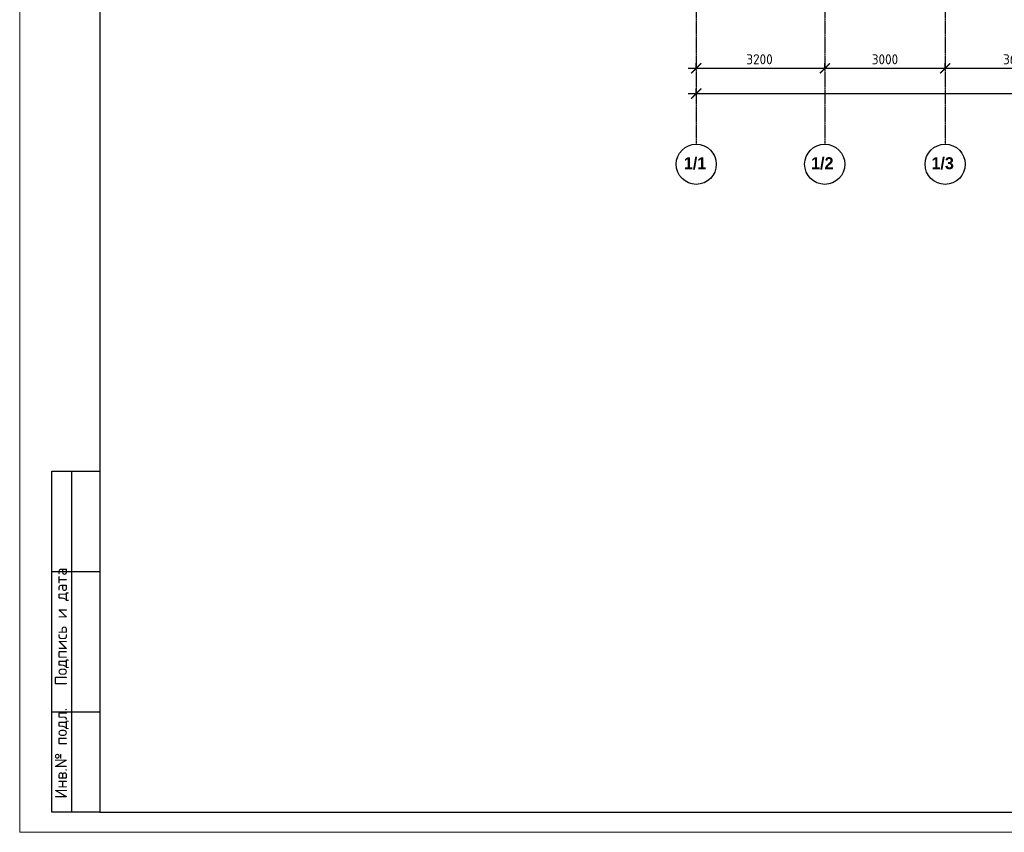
# Model space of a CAD drawing. Header units: millimetres. Extents: x -93479 to 1057970, y -66333 to 172656.
# Tile 252 of 256: x 294572 to 319097, y 70897 to 91141. Entities that reach past the tile are written whole.
import ezdxf
from ezdxf.enums import TextEntityAlignment as Align

# ---------------------------------------------------------------- set-up
doc = ezdxf.new("R2010")
doc.units = ezdxf.units.MM
doc.linetypes.add('______5', pattern=[1100, 800, -100, 100, -100])
doc.linetypes.add('осевая', pattern=[50.8, 31.75, -6.35, 6.35, -6.35])
for name, color, linetype, lineweight in [('Оси', 40, '______5', 18), ('СПДС_РАЗМЕРЫ', 152, 'Continuous', 25), ('Текст', 7, 'Continuous', 25), ('ТОНКИЕ', 7, 'Continuous', 9)]:
    doc.layers.add(name, color=color, linetype=linetype, lineweight=lineweight)
doc.layers.add('ТОЛСТЫЕ_ОСНОВНЫЕ', color=6, linetype='Continuous')
doc.styles.add('GOST-2.304_Type-B', font='GOST_Common.ttf')
doc.styles.add('MtXpl_Century Gothic', font='GOTHICB.TTF', dxfattribs={"height": 0.2})
doc.styles.add('style1', font='GOST_Common.ttf', dxfattribs={"height": 500})
doc.dimstyles.new('СПДС', dxfattribs={"dimscale": 100, "dimtxt": 2.5, "dimasz": 2.5, "dimexe": 1.25, "dimexo": 0, "dimtad": 1, "dimdec": 0, "dimtxsty": 'GOST-2.304_Type-B', "dimblk": 'ARCHTICK', "dimcen": 2.5, "dimdle": 2, "dimadec": 0, "dimazin": 2, "dimtfac": 0.75, "dimtdec": 0, "dimtmove": 1, "dimatfit": 3, "dimfxl": 1, "dimtolj": 1, "dimarcsym": 1})

# ---------------------------------------------------------------- blocks, each defined once
blk = doc.blocks.new('*U2041')
at = {"layer": 'ТОЛСТЫЕ_ОСНОВНЫЕ', "color": 7}
for p, q in [((8, 5), (8, 90)), ((8, 90), (20, 90)), ((13, 5), (13, 90)), ((8, 65), (20, 65)), ((8, 30), (20, 30)), ((20, 5), (8, 5))]:
    blk.add_line(p, q, dxfattribs=at)
blk.add_lwpolyline([(20, 5), (1256, 5), (1256, 589), (20, 589)], close=True, dxfattribs=at)
at = {"layer": 'ТОНКИЕ', "color": 7}
blk.add_lwpolyline([(0, 0), (1261, 0), (1261, 594), (0, 594)], close=True, dxfattribs=at)
at = {"layer": 'Текст', "color": 7, "style": 'style1'}
for s, p in [('Подпись и дата', (10.5, 51.25)), ('Инв.№ подл.', (10.5, 19.7))]:
    blk.add_text(s, height=3, rotation=90, dxfattribs=at).set_placement(p, align=Align.MIDDLE)
blk = doc.blocks.new('_ArchTick')
at = {"color": 0, "linetype": 'ByBlock', "const_width": 0.15}
blk.add_lwpolyline([(-0.5, -0.5), (0.5, 0.5)], dxfattribs=at)
blk = doc.blocks.new('*D2014')
at = {"layer": 'DEFPOINTS', "color": 0, "ltscale": 100, "transparency": 16777216}
for p in [(-5586, -35036), (51514, -35036), (51514, -35036)]:
    blk.add_point(p, dxfattribs=at)
at = {"layer": 'СПДС_РАЗМЕРЫ', "color": 0, "lineweight": -2, "transparency": 16777216}
for p, q in [((-5786, -35036), (51714, -35036)), ((-5586, -35036), (-5586, -34911)), ((51514, -35036), (51514, -34911))]:
    blk.add_line(p, q, dxfattribs=at)
at = {"layer": 'СПДС_РАЗМЕРЫ', "color": 0, "lineweight": -2, "ltscale": 100, "transparency": 16777216, "xscale": 250, "yscale": 250, "zscale": 250, "rotation": 180}
blk.add_blockref('_ArchTick', (-5586, -35036), dxfattribs=at)
at = {"layer": 'СПДС_РАЗМЕРЫ', "color": 0, "lineweight": -2, "ltscale": 100, "transparency": 16777216, "xscale": 250, "yscale": 250, "zscale": 250}
blk.add_blockref('_ArchTick', (51514, -35036), dxfattribs=at)
at = {"layer": 'СПДС_РАЗМЕРЫ', "color": 0, "ltscale": 100, "transparency": 16777216, "insert": (22931, -34811), "char_height": 250, "attachment_point": 5, "style": 'GOST-2.304_Type-B'}
blk.add_mtext('\\A1;57100', dxfattribs=at)
blk = doc.blocks.new('*D2023')
at = {"layer": 'DEFPOINTS', "color": 0, "ltscale": 100, "transparency": 16777216}
for p in [(-5586, -34405), (-2386, -34405), (-2386, -34405)]:
    blk.add_point(p, dxfattribs=at)
at = {"layer": 'СПДС_РАЗМЕРЫ', "color": 0, "lineweight": -2, "transparency": 16777216}
for p, q in [((-5586, -34405), (-5586, -34280)), ((-2386, -34405), (-2386, -34280)), ((-5786, -34405), (-2186, -34405))]:
    blk.add_line(p, q, dxfattribs=at)
at = {"layer": 'СПДС_РАЗМЕРЫ', "color": 0, "lineweight": -2, "ltscale": 100, "transparency": 16777216, "xscale": 250, "yscale": 250, "zscale": 250, "rotation": 180}
blk.add_blockref('_ArchTick', (-5586, -34405), dxfattribs=at)
at = {"layer": 'СПДС_РАЗМЕРЫ', "color": 0, "lineweight": -2, "ltscale": 100, "transparency": 16777216, "xscale": 250, "yscale": 250, "zscale": 250}
blk.add_blockref('_ArchTick', (-2386, -34405), dxfattribs=at)
at = {"layer": 'СПДС_РАЗМЕРЫ', "color": 0, "ltscale": 100, "transparency": 16777216, "insert": (-4011, -34180), "char_height": 250, "attachment_point": 5, "style": 'GOST-2.304_Type-B'}
blk.add_mtext('\\A1;3200', dxfattribs=at)
blk = doc.blocks.new('*D2024')
at = {"layer": 'DEFPOINTS', "color": 0, "ltscale": 100, "transparency": 16777216}
for p in [(-2386, -34405), (614, -34405), (614, -34405)]:
    blk.add_point(p, dxfattribs=at)
at = {"layer": 'СПДС_РАЗМЕРЫ', "color": 0, "lineweight": -2, "transparency": 16777216}
for p, q in [((-2386, -34405), (-2386, -34280)), ((614, -34405), (614, -34280)), ((-2586, -34405), (814, -34405))]:
    blk.add_line(p, q, dxfattribs=at)
at = {"layer": 'СПДС_РАЗМЕРЫ', "color": 0, "lineweight": -2, "ltscale": 100, "transparency": 16777216, "xscale": 250, "yscale": 250, "zscale": 250, "rotation": 180}
blk.add_blockref('_ArchTick', (-2386, -34405), dxfattribs=at)
at = {"layer": 'СПДС_РАЗМЕРЫ', "color": 0, "lineweight": -2, "ltscale": 100, "transparency": 16777216, "xscale": 250, "yscale": 250, "zscale": 250}
blk.add_blockref('_ArchTick', (614, -34405), dxfattribs=at)
at = {"layer": 'СПДС_РАЗМЕРЫ', "color": 0, "ltscale": 100, "transparency": 16777216, "insert": (-886, -34180), "char_height": 250, "attachment_point": 5, "style": 'GOST-2.304_Type-B'}
blk.add_mtext('\\A1;3000', dxfattribs=at)
blk = doc.blocks.new('*D2025')
at = {"layer": 'DEFPOINTS', "color": 0, "ltscale": 100, "transparency": 16777216}
for p in [(614, -34405), (4214, -34405), (4214, -34405)]:
    blk.add_point(p, dxfattribs=at)
at = {"layer": 'СПДС_РАЗМЕРЫ', "color": 0, "lineweight": -2, "transparency": 16777216}
for p, q in [((614, -34405), (614, -34280)), ((4214, -34405), (4214, -34280)), ((414, -34405), (4414, -34405))]:
    blk.add_line(p, q, dxfattribs=at)
at = {"layer": 'СПДС_РАЗМЕРЫ', "color": 0, "lineweight": -2, "ltscale": 100, "transparency": 16777216, "xscale": 250, "yscale": 250, "zscale": 250, "rotation": 180}
blk.add_blockref('_ArchTick', (614, -34405), dxfattribs=at)
at = {"layer": 'СПДС_РАЗМЕРЫ', "color": 0, "lineweight": -2, "ltscale": 100, "transparency": 16777216, "xscale": 250, "yscale": 250, "zscale": 250}
blk.add_blockref('_ArchTick', (4214, -34405), dxfattribs=at)
at = {"layer": 'СПДС_РАЗМЕРЫ', "color": 0, "ltscale": 100, "transparency": 16777216, "insert": (2388, -34180), "char_height": 250, "attachment_point": 5, "style": 'GOST-2.304_Type-B'}
blk.add_mtext('\\A1;3600', dxfattribs=at)
blk = doc.blocks.new('оси')
at = {"color": 7, "linetype": 'ByBlock', "lineweight": -2}
for centre in [(-5586.9, -36796), (-2386.9, -36796), (613.1, -36796)]:
    blk.add_circle(centre, 500, dxfattribs=at)
at = {"layer": 'Оси', "color": 7, "linetype": 'осевая', "lineweight": 25, "transparency": 33554687}
for p, q in [((-5586.3, 151.4), (-5586.3, -36280.2)), ((-2386.3, 151.4), (-2386.3, -36280.2)), ((613.7, 151.4), (613.7, -36280.2))]:
    blk.add_line(p, q, dxfattribs=at)
at = {"layer": 'Оси', "color": 7, "lineweight": 25, "transparency": 33554687, "style": 'MtXpl_Century Gothic'}
for s, p in [('1/1', (-5894.7, -36919.3)), ('1/2', (-2726.1, -36919.3)), ('1/3', (272.6, -36919.3))]:
    blk.add_text(s, height=300, dxfattribs=at).set_placement(p)
at = {"layer": 'СПДС_РАЗМЕРЫ', "color": 7}
for base, p1, p2, picture, middle in [((-2386.3, -34405), (-5586.3, -34405), (-2386.3, -34405), '*D2023', (-4011.5, -34405)), ((613.7, -34405), (-2386.3, -34405), (613.7, -34405), '*D2024', (-886.3, -34405)), ((4213.5, -34405), (613.7, -34405), (4213.5, -34405), '*D2025', (2388.4, -34405)), ((51513.5, -35036.2), (-5586.3, -35036.2), (51513.5, -35036.2), '*D2014', (22931, -35036.2))]:
    dim = blk.add_linear_dim(base=base, p1=p1, p2=p2, dimstyle='СПДС', override={"dimgap": 1}, dxfattribs=at)
    dim.commit()
    dim.dimension.update_dxf_attribs({"geometry": picture, "text_midpoint": middle, "dimtype": 160})

msp = doc.modelspace()

# ---------------------------------------------------------------- block references
at = {"xscale": 100, "yscale": 100, "zscale": 100}
msp.add_blockref('*U2041', (294572.1, 70897.1), dxfattribs=at)
msp.add_blockref('оси', (317010.4, 124335.1, 3100))

doc.saveas('drawing.dxf')
